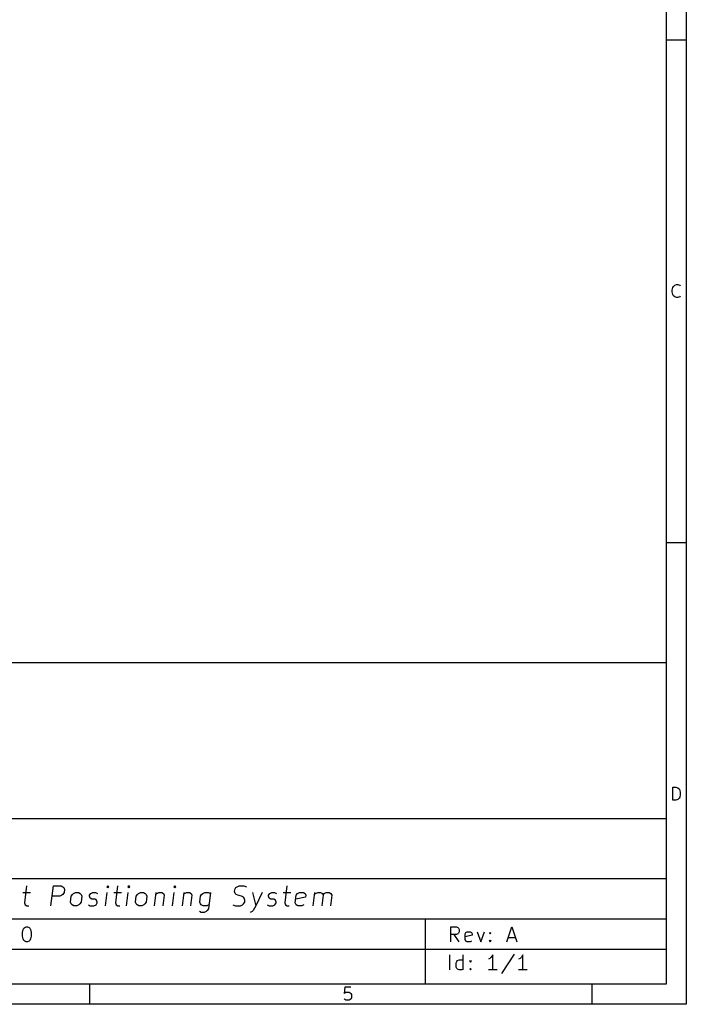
# Model space of a CAD drawing. Extents: x 0.4 to 10.6, y -8.1 to -0.4.
# Tile 4 of 13: x 8 to 10.6, y -8.1 to -4.3. Entities that reach past the tile are written whole.
import ezdxf

# ---------------------------------------------------------------- set-up
doc = ezdxf.new("R2010")
doc.units = 0
doc.header["$MEASUREMENT"] = 0
doc.layers.add('BLACK', color=7, linetype='CONTINUOUS')

msp = doc.modelspace()

# ---------------------------------------------------------------- linework, layer by layer
at = {"layer": 'BLACK', "linetype": 'CONTINUOUS'}
for p, q in [((10.6063, -0.3937), (10.6063, -8.1063)), ((10.5276, -0.47244), (10.5276, -8.02756)), ((10.6063, -4.33071), (10.5276, -4.33071)), ((10.5511, -5.30908), (10.5535, -5.29934)), ((10.5511, -5.3164), (10.5511, -5.30908)), ((10.5535, -5.32614), (10.5511, -5.3164)), ((10.5535, -5.29934), (10.556, -5.29446)), ((10.556, -5.29446), (10.5608, -5.28959)), ((10.5608, -5.28959), (10.5681, -5.28715)), ((10.5681, -5.28715), (10.573, -5.28715)), ((10.573, -5.28715), (10.5803, -5.28959)), ((10.5803, -5.28959), (10.5828, -5.29202)), ((10.556, -5.33102), (10.5535, -5.32614)), ((10.5608, -5.33589), (10.556, -5.33102)), ((10.5681, -5.33833), (10.5608, -5.33589)), ((10.573, -5.33833), (10.5681, -5.33833)), ((10.5803, -5.33589), (10.573, -5.33833)), ((10.5828, -5.33346), (10.5803, -5.33589)), ((10.6063, -6.29921), (10.5276, -6.29921)), ((6.27559, -6.76772), (10.5276, -6.76772)), ((10.5276, -6.76772), (10.5276, -8.02756)), ((10.5535, -7.30683), (10.5535, -7.25565)), ((10.5535, -7.25565), (10.5657, -7.25565)), ((10.5657, -7.25565), (10.573, -7.25809)), ((10.573, -7.25809), (10.5779, -7.26297)), ((10.5779, -7.26297), (10.5803, -7.26784)), ((10.5803, -7.26784), (10.5828, -7.27759)), ((10.5828, -7.2849), (10.5803, -7.29465)), ((10.5828, -7.27759), (10.5828, -7.2849)), ((10.5657, -7.30683), (10.5535, -7.30683)), ((10.573, -7.3044), (10.5657, -7.30683)), ((10.5779, -7.29952), (10.573, -7.3044)), ((10.5803, -7.29465), (10.5779, -7.29952)), ((6.27559, -7.37795), (10.5276, -7.37795)), ((6.27559, -7.61417), (10.5276, -7.61417)), ((8.00745, -7.66815), (8.03745, -7.66815)), ((8.02198, -7.64191), (8.01355, -7.7094)), ((8.11713, -7.72065), (8.12697, -7.64191)), ((8.12697, -7.64191), (8.15697, -7.64191)), ((8.15697, -7.64191), (8.164, -7.64566)), ((8.164, -7.64566), (8.16728, -7.64941)), ((8.16868, -7.66815), (8.164, -7.67565)), ((8.16728, -7.64941), (8.17009, -7.65691)), ((8.17009, -7.65691), (8.16868, -7.66815)), ((8.20149, -7.67565), (8.20571, -7.6719)), ((8.20571, -7.6719), (8.21368, -7.66815)), ((8.21368, -7.66815), (8.22493, -7.66815)), ((8.22493, -7.66815), (8.23196, -7.6719)), ((8.23196, -7.6719), (8.23524, -7.67565)), ((8.26852, -7.6794), (8.2732, -7.6719)), ((8.2732, -7.6719), (8.28117, -7.66815)), ((8.28117, -7.66815), (8.29242, -7.66815)), ((8.29242, -7.66815), (8.29945, -7.6719)), ((8.33085, -7.72065), (8.33741, -7.66815)), ((8.34069, -7.64191), (8.33648, -7.64566)), ((8.33648, -7.64566), (8.33976, -7.64941)), ((8.34069, -7.64191), (8.33976, -7.64941)), ((8.33976, -7.64941), (8.34398, -7.64566)), ((8.34398, -7.64566), (8.34069, -7.64191)), ((8.36366, -7.66815), (8.39366, -7.66815)), ((8.37819, -7.64191), (8.36975, -7.7094)), ((8.41334, -7.72065), (8.4199, -7.66815)), ((8.42318, -7.64191), (8.41897, -7.64566)), ((8.41897, -7.64566), (8.42225, -7.64941)), ((8.42318, -7.64191), (8.42225, -7.64941)), ((8.42225, -7.64941), (8.42646, -7.64566)), ((8.42646, -7.64566), (8.42318, -7.64191)), ((8.45646, -7.67565), (8.46068, -7.6719)), ((8.46068, -7.6719), (8.46865, -7.66815)), ((8.46865, -7.66815), (8.4799, -7.66815)), ((8.4799, -7.66815), (8.48693, -7.6719)), ((8.48693, -7.6719), (8.49021, -7.67565)), ((8.52864, -7.66815), (8.52208, -7.72065)), ((8.5277, -7.67565), (8.53192, -7.6719)), ((8.53192, -7.6719), (8.53989, -7.66815)), ((8.53989, -7.66815), (8.55114, -7.66815)), ((8.55114, -7.66815), (8.55817, -7.6719)), ((8.55817, -7.6719), (8.56098, -7.6794)), ((8.59332, -7.72065), (8.59988, -7.66815)), ((8.60316, -7.64191), (8.59894, -7.64566)), ((8.59894, -7.64566), (8.60222, -7.64941)), ((8.60316, -7.64191), (8.60222, -7.64941)), ((8.60222, -7.64941), (8.60644, -7.64566)), ((8.60644, -7.64566), (8.60316, -7.64191)), ((8.63738, -7.66815), (8.63081, -7.72065)), ((8.63644, -7.67565), (8.64066, -7.6719)), ((8.64066, -7.6719), (8.64862, -7.66815)), ((8.64862, -7.66815), (8.65987, -7.66815)), ((8.65987, -7.66815), (8.6669, -7.6719)), ((8.6669, -7.6719), (8.66972, -7.6794)), ((8.70768, -7.67565), (8.7119, -7.6719)), ((8.7119, -7.6719), (8.71987, -7.66815)), ((8.71987, -7.66815), (8.73486, -7.66815)), ((8.74236, -7.66815), (8.7344, -7.7319)), ((8.73486, -7.66815), (8.74189, -7.6719)), ((8.83657, -7.6644), (8.83751, -7.65691)), ((8.83938, -7.6719), (8.83657, -7.6644)), ((8.83751, -7.65691), (8.84219, -7.64941)), ((8.84266, -7.67565), (8.83938, -7.6719)), ((8.84219, -7.64941), (8.84641, -7.64566)), ((8.84641, -7.64566), (8.85438, -7.64191)), ((8.85438, -7.64191), (8.87313, -7.64191)), ((8.87313, -7.64191), (8.88391, -7.64566)), ((8.90734, -7.66815), (8.91953, -7.72065)), ((8.94484, -7.66815), (8.91953, -7.72065)), ((8.96968, -7.6794), (8.97437, -7.6719)), ((8.97437, -7.6719), (8.98233, -7.66815)), ((8.98233, -7.66815), (8.99358, -7.66815)), ((8.99358, -7.66815), (9.00061, -7.6719)), ((9.02733, -7.66815), (9.05732, -7.66815)), ((9.04186, -7.64191), (9.03342, -7.7094)), ((9.07841, -7.6794), (9.0831, -7.6719)), ((9.0831, -7.6719), (9.09107, -7.66815)), ((9.09107, -7.66815), (9.10607, -7.66815)), ((9.10607, -7.66815), (9.1131, -7.6719)), ((9.1131, -7.6719), (9.11591, -7.6794)), ((9.1445, -7.72065), (9.15106, -7.66815)), ((9.15012, -7.67565), (9.15434, -7.6719)), ((9.15434, -7.6719), (9.16231, -7.66815)), ((9.16231, -7.66815), (9.17356, -7.66815)), ((9.17356, -7.66815), (9.18059, -7.6719)), ((9.18059, -7.6719), (9.1834, -7.6794)), ((9.1834, -7.6794), (9.18809, -7.6719)), ((9.18809, -7.6719), (9.19606, -7.66815)), ((9.19606, -7.66815), (9.2073, -7.66815)), ((9.2073, -7.66815), (9.21434, -7.6719)), ((9.21434, -7.6719), (9.21715, -7.6794)), ((8.01355, -7.7094), (8.01636, -7.7169)), ((8.15181, -7.68315), (8.12182, -7.68315)), ((8.15978, -7.6794), (8.15181, -7.68315)), ((8.164, -7.67565), (8.15978, -7.6794)), ((8.19399, -7.70565), (8.19681, -7.68315)), ((8.19681, -7.71315), (8.19399, -7.70565)), ((8.19681, -7.68315), (8.20149, -7.67565)), ((8.23524, -7.70565), (8.23055, -7.71315)), ((8.23524, -7.67565), (8.23805, -7.68315)), ((8.23805, -7.68315), (8.23524, -7.70565)), ((8.26805, -7.68315), (8.26852, -7.6794)), ((8.27086, -7.69065), (8.26805, -7.68315)), ((8.27789, -7.6944), (8.27086, -7.69065)), ((8.28914, -7.6944), (8.27789, -7.6944)), ((8.29617, -7.69815), (8.28914, -7.6944)), ((8.29383, -7.7169), (8.29851, -7.7094)), ((8.29898, -7.70565), (8.29617, -7.69815)), ((8.29851, -7.7094), (8.29898, -7.70565)), ((8.36975, -7.7094), (8.37257, -7.7169)), ((8.44896, -7.70565), (8.45177, -7.68315)), ((8.45177, -7.71315), (8.44896, -7.70565)), ((8.45177, -7.68315), (8.45646, -7.67565)), ((8.49021, -7.70565), (8.48552, -7.71315)), ((8.49021, -7.67565), (8.49302, -7.68315)), ((8.49302, -7.68315), (8.49021, -7.70565)), ((8.56098, -7.6794), (8.55582, -7.72065)), ((8.66972, -7.6794), (8.66456, -7.72065)), ((8.70018, -7.70565), (8.70299, -7.68315)), ((8.70299, -7.71315), (8.70018, -7.70565)), ((8.70299, -7.68315), (8.70768, -7.67565)), ((8.84969, -7.6794), (8.84266, -7.67565)), ((8.86422, -7.68315), (8.84969, -7.6794)), ((8.87125, -7.6869), (8.86422, -7.68315)), ((8.87453, -7.69065), (8.87125, -7.6869)), ((8.87172, -7.71315), (8.87641, -7.70565)), ((8.87735, -7.69815), (8.87453, -7.69065)), ((8.87641, -7.70565), (8.87735, -7.69815)), ((8.96921, -7.68315), (8.96968, -7.6794)), ((8.97202, -7.69065), (8.96921, -7.68315)), ((8.97905, -7.6944), (8.97202, -7.69065)), ((8.9903, -7.6944), (8.97905, -7.6944)), ((8.99733, -7.69815), (8.9903, -7.6944)), ((8.99499, -7.7169), (8.99967, -7.7094)), ((9.00014, -7.70565), (8.99733, -7.69815)), ((8.99967, -7.7094), (9.00014, -7.70565)), ((9.03342, -7.7094), (9.03623, -7.7169)), ((9.07467, -7.7094), (9.07841, -7.6794)), ((9.07748, -7.7169), (9.07467, -7.7094)), ((9.11497, -7.6869), (9.07654, -7.6944)), ((9.11591, -7.6794), (9.11497, -7.6869)), ((9.1834, -7.6794), (9.17825, -7.72065)), ((9.21715, -7.6794), (9.21199, -7.72065)), ((8.01636, -7.7169), (8.02339, -7.72065)), ((8.02339, -7.72065), (8.03089, -7.72065)), ((8.20009, -7.7169), (8.19681, -7.71315)), ((8.20712, -7.72065), (8.20009, -7.7169)), ((8.21837, -7.72065), (8.20712, -7.72065)), ((8.22633, -7.7169), (8.21837, -7.72065)), ((8.23055, -7.71315), (8.22633, -7.7169)), ((8.26383, -7.7169), (8.27086, -7.72065)), ((8.27086, -7.72065), (8.28586, -7.72065)), ((8.28586, -7.72065), (8.29383, -7.7169)), ((8.37257, -7.7169), (8.3796, -7.72065)), ((8.3796, -7.72065), (8.38709, -7.72065)), ((8.45506, -7.7169), (8.45177, -7.71315)), ((8.46209, -7.72065), (8.45506, -7.7169)), ((8.47333, -7.72065), (8.46209, -7.72065)), ((8.4813, -7.7169), (8.47333, -7.72065)), ((8.48552, -7.71315), (8.4813, -7.7169)), ((8.70627, -7.74689), (8.69924, -7.74314)), ((8.70627, -7.7169), (8.70299, -7.71315)), ((8.7133, -7.72065), (8.70627, -7.7169)), ((8.71752, -7.74689), (8.70627, -7.74689)), ((8.7283, -7.72065), (8.7133, -7.72065)), ((8.72549, -7.74314), (8.71752, -7.74689)), ((8.72971, -7.73939), (8.72549, -7.74314)), ((8.73627, -7.7169), (8.7283, -7.72065)), ((8.7344, -7.7319), (8.72971, -7.73939)), ((8.83001, -7.7169), (8.84079, -7.72065)), ((8.84079, -7.72065), (8.85954, -7.72065)), ((8.85954, -7.72065), (8.8675, -7.7169)), ((8.8675, -7.7169), (8.87172, -7.71315)), ((8.90547, -7.74314), (8.8975, -7.74689)), ((8.90969, -7.73939), (8.90547, -7.74314)), ((8.91953, -7.72065), (8.90969, -7.73939)), ((8.96499, -7.7169), (8.97202, -7.72065)), ((8.97202, -7.72065), (8.98702, -7.72065)), ((8.98702, -7.72065), (8.99499, -7.7169)), ((9.03623, -7.7169), (9.04326, -7.72065)), ((9.04326, -7.72065), (9.05076, -7.72065)), ((9.08451, -7.72065), (9.07748, -7.7169)), ((9.09951, -7.72065), (9.08451, -7.72065)), ((9.10747, -7.7169), (9.09951, -7.72065)), ((6.27559, -7.77165), (10.5276, -7.77165)), ((9.58268, -7.77165), (9.58268, -8.02756)), ((8.00613, -7.8251), (8.00895, -7.81385)), ((8.00613, -7.83916), (8.00613, -7.8251)), ((8.00895, -7.81385), (8.01176, -7.80823)), ((8.01176, -7.80823), (8.01457, -7.80542)), ((8.01457, -7.80542), (8.0202, -7.8026)), ((8.0202, -7.8026), (8.02582, -7.8026)), ((8.02582, -7.8026), (8.03144, -7.80542)), ((8.03144, -7.80542), (8.03426, -7.80823)), ((8.03426, -7.80823), (8.03707, -7.81385)), ((8.03707, -7.81385), (8.03988, -7.8251)), ((8.03988, -7.8251), (8.03988, -7.83916)), ((9.68325, -7.86135), (9.68325, -7.8023)), ((9.68325, -7.8023), (9.70575, -7.8023)), ((9.70575, -7.8023), (9.71137, -7.80511)), ((9.71137, -7.80511), (9.71418, -7.80792)), ((9.71418, -7.82761), (9.71137, -7.83042)), ((9.71418, -7.80792), (9.71699, -7.81354)), ((9.71699, -7.82198), (9.71418, -7.82761)), ((9.71699, -7.81354), (9.71699, -7.82198)), ((9.73949, -7.83042), (9.7423, -7.82479)), ((9.7423, -7.82479), (9.74793, -7.82198)), ((9.74793, -7.82198), (9.75918, -7.82198)), ((9.75918, -7.82198), (9.7648, -7.82479)), ((9.7648, -7.82479), (9.76761, -7.83042)), ((9.7873, -7.82198), (9.80136, -7.86135)), ((9.80136, -7.86135), (9.81542, -7.82198)), ((9.8351, -7.82761), (9.83792, -7.82479)), ((9.83792, -7.83042), (9.8351, -7.82761)), ((9.83792, -7.82479), (9.84073, -7.82761)), ((9.83792, -7.82479), (9.83792, -7.83042)), ((9.84073, -7.82761), (9.83792, -7.83042)), ((9.9026, -7.86135), (9.92228, -7.8023)), ((9.92228, -7.8023), (9.94197, -7.86135)), ((8.00895, -7.85041), (8.00613, -7.83916)), ((8.01176, -7.85603), (8.00895, -7.85041)), ((8.01457, -7.85885), (8.01176, -7.85603)), ((8.0202, -7.86166), (8.01457, -7.85885)), ((8.02582, -7.86166), (8.0202, -7.86166)), ((8.03144, -7.85885), (8.02582, -7.86166)), ((8.03426, -7.85603), (8.03144, -7.85885)), ((8.03707, -7.85041), (8.03426, -7.85603)), ((8.03988, -7.83916), (8.03707, -7.85041)), ((9.70575, -7.83323), (9.68325, -7.83323)), ((9.71699, -7.86135), (9.69731, -7.83323)), ((9.71137, -7.83042), (9.70575, -7.83323)), ((9.73949, -7.85292), (9.73949, -7.83042)), ((9.76761, -7.83604), (9.73949, -7.84167)), ((9.7423, -7.85854), (9.73949, -7.85292)), ((9.74793, -7.86135), (9.7423, -7.85854)), ((9.75918, -7.86135), (9.74793, -7.86135)), ((9.7648, -7.85854), (9.75918, -7.86135)), ((9.76761, -7.83042), (9.76761, -7.83604)), ((9.8351, -7.85854), (9.83792, -7.85573)), ((9.83792, -7.86135), (9.8351, -7.85854)), ((9.83792, -7.85573), (9.84073, -7.85854)), ((9.83792, -7.85573), (9.83792, -7.86135)), ((9.84073, -7.85854), (9.83792, -7.86135)), ((9.90822, -7.84448), (9.93634, -7.84448)), ((6.27559, -7.88976), (10.5276, -7.88976)), ((9.67936, -7.97189), (9.67936, -7.91284)), ((9.70467, -7.94377), (9.70748, -7.93815)), ((9.70467, -7.96065), (9.70467, -7.94377)), ((9.70748, -7.93815), (9.7103, -7.93534)), ((9.7103, -7.93534), (9.71592, -7.93252)), ((9.71592, -7.93252), (9.72717, -7.93252)), ((9.72717, -7.93252), (9.73279, -7.93534)), ((9.73279, -7.97189), (9.73279, -7.91284)), ((9.7581, -7.93815), (9.76092, -7.93534)), ((9.76092, -7.94096), (9.7581, -7.93815)), ((9.76092, -7.93534), (9.76373, -7.93815)), ((9.76092, -7.93534), (9.76092, -7.94096)), ((9.76373, -7.93815), (9.76092, -7.94096)), ((9.83684, -7.9269), (9.83122, -7.92971)), ((9.84247, -7.92128), (9.83684, -7.9269)), ((9.84809, -7.91284), (9.84247, -7.92128)), ((9.84809, -7.97189), (9.84809, -7.91284)), ((9.93246, -7.91003), (9.88184, -7.98596)), ((9.95495, -7.9269), (9.94933, -7.92971)), ((9.96058, -7.92128), (9.95495, -7.9269)), ((9.9662, -7.91284), (9.96058, -7.92128)), ((9.9662, -7.97189), (9.9662, -7.91284)), ((9.70748, -7.96627), (9.70467, -7.96065)), ((9.7103, -7.96908), (9.70748, -7.96627)), ((9.71592, -7.97189), (9.7103, -7.96908)), ((9.72717, -7.97189), (9.71592, -7.97189)), ((9.73279, -7.96908), (9.72717, -7.97189)), ((9.7581, -7.96908), (9.76092, -7.96627)), ((9.76092, -7.97189), (9.7581, -7.96908)), ((9.76092, -7.96627), (9.76373, -7.96908)), ((9.76092, -7.96627), (9.76092, -7.97189)), ((9.76373, -7.96908), (9.76092, -7.97189)), ((9.86497, -7.97189), (9.83122, -7.97189)), ((9.98308, -7.97189), (9.94933, -7.97189)), ((10.5276, -8.02756), (0.47244, -8.02756)), ((10.5276, -8.02756), (6.27559, -8.02756)), ((8.26772, -8.02756), (8.26772, -8.1063)), ((9.26804, -8.03912), (9.2656, -8.06349)), ((9.29241, -8.03912), (9.26804, -8.03912)), ((9.26804, -8.06105), (9.27291, -8.05862)), ((9.27291, -8.05862), (9.2851, -8.05862)), ((9.2851, -8.05862), (9.28997, -8.06105)), ((10.2362, -8.02756), (10.2362, -8.1063)), ((9.2656, -8.06349), (9.26804, -8.06105)), ((9.26804, -8.08786), (9.2656, -8.08542)), ((9.27291, -8.0903), (9.26804, -8.08786)), ((9.2851, -8.0903), (9.27291, -8.0903)), ((9.28997, -8.08786), (9.2851, -8.0903)), ((9.28997, -8.06105), (9.29241, -8.06349)), ((9.29241, -8.08542), (9.28997, -8.08786)), ((9.29241, -8.06349), (9.29485, -8.06836)), ((9.29485, -8.08055), (9.29241, -8.08542)), ((9.29485, -8.06836), (9.29485, -8.08055)), ((10.6063, -8.1063), (0.3937, -8.1063))]:
    msp.add_line(p, q, dxfattribs=at)

doc.saveas('drawing.dxf')
